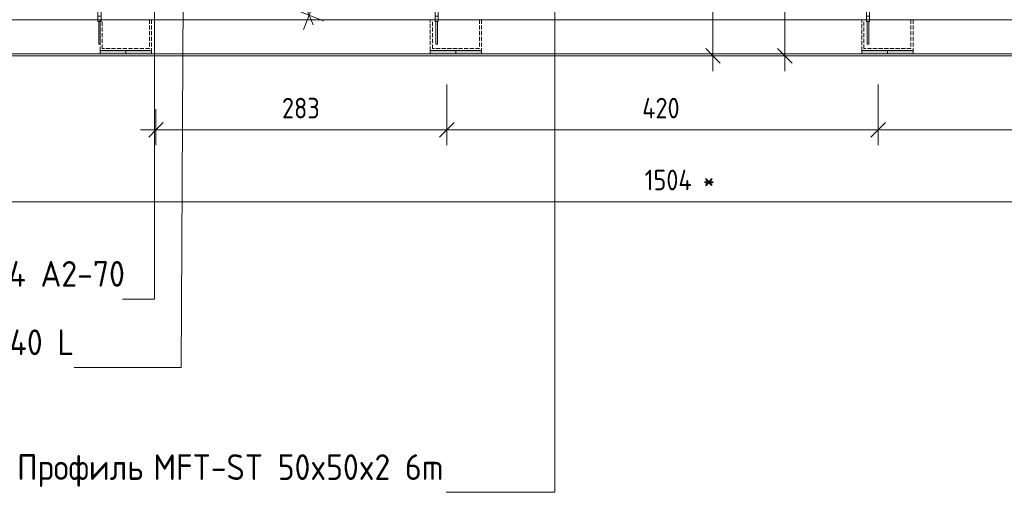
# Model space of a CAD drawing. Header units: millimetres. Extents: x -7375013 to -7372366, y 5958442 to 5960915.
# Tile 2 of 26: x -7374494 to -7373535, y 5958442 to 5958902. Entities that reach past the tile are written whole.
import ezdxf

# ---------------------------------------------------------------- set-up
doc = ezdxf.new("R2010")
doc.units = ezdxf.units.MM
doc.linetypes.add('01 Штриховая _4 мм_', pattern=[5.5, 4, -1.5])
doc.layers.add('Линии', color=7, linetype='Continuous', lineweight=18, true_color=0x00a600)
for name, color, linetype, lineweight in [('Марки по нескольким категориям', 7, 'Continuous', 9), ('Обобщенные модели', 7, 'Continuous', 18), ('Размеры', 7, 'Continuous', 9), ('Размеры-10', 7, 'Continuous', 9), ('Тонкие линии', 7, 'Continuous', 18), ('Элементы узлов', 7, 'Continuous', 18)]:
    doc.layers.add(name, color=color, linetype=linetype, lineweight=lineweight)
doc.styles.add('GOST Common', font='GOST_Common.ttf', dxfattribs={"width": 0.9, "height": 20})
doc.styles.add('ISOCPEUR', font='isocpeur.ttf', dxfattribs={"width": 0.9, "height": 25})
doc.dimstyles.new('ADSK_Основной_2_0', dxfattribs={"dimscale": 304.8, "dimtxt": 20.1143, "dimasz": 0.046391, "dimexe": 0.049213, "dimexo": 0.098425, "dimgap": 0.016404, "dimtad": 1, "dimdec": 0, "dimzin": 0, "dimdsep": 46, "dimtxsty": 'GOST Common', "dimblk1": 'OBLIQUE', "dimblk2": 'OBLIQUE', "dimsah": 1, "dimcen": 0.09, "dimdle": 0.049213, "dimazin": 0, "dimtfac": 1, "dimtdec": 4, "dimtix": 1, "dimtmove": 0, "dimatfit": 3, "dimfxl": 1, "dimtvp": 1, "dimtfill": 1, "dimtolj": 1, "dimtzin": 0, "dimarcsym": 2})

# ---------------------------------------------------------------- blocks, each defined once
blk = doc.blocks.new('HILTI_as_Соединитель_MFT-CCU_Заклепка_БезГрафики - Соединитель MFT-CCU Заклепка БезГрафики-21018214-Разрез 61')
at = {"layer": 'Обобщенные модели'}
for p, q in [((-7374417.41, 5958905.38), (-7374417.41, 5958913.12)), ((-7374417.41, 5958913.12), (-7374414.41, 5958913.12)), ((-7374414.41, 5958913.12), (-7374414.41, 5958905.38)), ((-7374417.4, 5958900.12), (-7374417.41, 5958905.38)), ((-7374417.41, 5958905.38), (-7374414.41, 5958905.38)), ((-7374414.41, 5958905.38), (-7374414.4, 5958900.12)), ((-7374414.4, 5958900.12), (-7374417.4, 5958900.12)), ((-7374416.65, 5958878.12), (-7374416.65, 5958900.12)), ((-7374416.65, 5958900.12), (-7374415.15, 5958900.12)), ((-7374415.15, 5958900.12), (-7374415.15, 5958878.12)), ((-7374415.15, 5958878.12), (-7374416.65, 5958878.12))]:
    blk.add_line(p, q, dxfattribs=at)
blk = doc.blocks.new('HILTI_as_Соединитель_MFT-CCU_Заклепка_БезГрафики - Соединитель MFT-CCU Заклепка БезГрафики-V34-Разрез 61')
at = {"layer": 'Обобщенные модели'}
for p, q in [((-7374089.21, 5958905.38), (-7374089.21, 5958913.12)), ((-7374089.21, 5958913.12), (-7374086.21, 5958913.12)), ((-7374086.21, 5958913.12), (-7374086.21, 5958905.38)), ((-7374089.2, 5958900.12), (-7374089.21, 5958905.38)), ((-7374089.21, 5958905.38), (-7374086.21, 5958905.38)), ((-7374086.21, 5958905.38), (-7374086.2, 5958900.12)), ((-7374086.2, 5958900.12), (-7374089.2, 5958900.12)), ((-7374088.45, 5958878.12), (-7374088.45, 5958900.12)), ((-7374088.45, 5958900.12), (-7374086.95, 5958900.12)), ((-7374086.95, 5958900.12), (-7374086.95, 5958878.12)), ((-7374086.95, 5958878.12), (-7374088.45, 5958878.12))]:
    blk.add_line(p, q, dxfattribs=at)
blk = doc.blocks.new('DIMBLOCK1-Разрез 61')
at = {"layer": 'Размеры-10'}
for p, q in [((-7373657.7, 5958838.77), (-7373657.7, 5958779.8)), ((-7373657.7, 5958794.8), (-7373657.7, 5958838.77)), ((-7373237.7, 5958838.77), (-7373237.7, 5958779.83)), ((-7373237.7, 5958794.83), (-7373237.7, 5958838.77)), ((-7373222.7, 5958794.83), (-7373657.7, 5958794.8))]:
    blk.add_line(p, q, dxfattribs=at)
at = {"layer": 'Размеры-10', "lineweight": 18}
for p, q in [((-7373657.7, 5958794.8), (-7373650.63, 5958801.87)), ((-7373237.7, 5958794.83), (-7373230.63, 5958801.9)), ((-7373657.7, 5958794.8), (-7373664.77, 5958787.73)), ((-7373237.7, 5958794.83), (-7373244.77, 5958787.76))]:
    blk.add_line(p, q, dxfattribs=at)
at = {"layer": 'Размеры-10', "color": 0, "insert": (-7373467.47, 5958825.95), "char_height": 20, "width": 47.4561, "attachment_point": 1, "rotation": 0.0042, "line_spacing_factor": 1.022761, "style": 'GOST Common', "bg_fill": 3, "box_fill_scale": 1.25, "bg_fill_color": 256, "bg_fill_true_color": 13158600, "bg_fill_transparency": 0}
blk.add_mtext('420', dxfattribs=at)
blk = doc.blocks.new('_Oblique')
at = {"color": 0, "linetype": 'ByBlock', "lineweight": -2}
blk.add_line((-0.5, -0.5), (0.5, 0.5), dxfattribs=at)
blk = doc.blocks.new('DIMBLOCK2-Разрез 61')
at = {"layer": 'Размеры-10'}
for p, q in [((-7374077.7, 5958838.77), (-7374077.7, 5958779.77)), ((-7374077.7, 5958794.77), (-7374077.7, 5958838.77)), ((-7373657.7, 5958838.77), (-7373657.7, 5958779.8)), ((-7373657.7, 5958794.8), (-7373657.7, 5958838.77)), ((-7373657.7, 5958794.8), (-7374077.7, 5958794.77))]:
    blk.add_line(p, q, dxfattribs=at)
at = {"layer": 'Размеры-10', "lineweight": 18}
for p, q in [((-7374077.7, 5958794.77), (-7374070.63, 5958801.84)), ((-7373657.7, 5958794.8), (-7373650.63, 5958801.87)), ((-7374077.7, 5958794.77), (-7374084.77, 5958787.7)), ((-7373657.7, 5958794.8), (-7373664.77, 5958787.73))]:
    blk.add_line(p, q, dxfattribs=at)
at = {"layer": 'Размеры-10', "color": 0, "insert": (-7373887.47, 5958825.92), "char_height": 20, "width": 47.4561, "attachment_point": 1, "rotation": 0.0042, "line_spacing_factor": 1.022761, "style": 'GOST Common', "bg_fill": 3, "box_fill_scale": 1.25, "bg_fill_color": 256, "bg_fill_true_color": 13158600, "bg_fill_transparency": 0}
blk.add_mtext('420', dxfattribs=at)
blk = doc.blocks.new('DIMBLOCK3-Разрез 61')
at = {"layer": 'Размеры-10'}
for p, q in [((-7374077.7, 5958838.77), (-7374077.7, 5958779.77)), ((-7374077.7, 5958794.77), (-7374077.7, 5958838.77)), ((-7374360.9, 5958814.75), (-7374360.9, 5958779.75)), ((-7374360.9, 5958794.75), (-7374360.9, 5958814.75)), ((-7374077.7, 5958794.77), (-7374375.9, 5958794.75))]:
    blk.add_line(p, q, dxfattribs=at)
at = {"layer": 'Размеры-10', "lineweight": 18}
for p, q in [((-7374360.9, 5958794.75), (-7374353.83, 5958801.82)), ((-7374077.7, 5958794.77), (-7374070.63, 5958801.84)), ((-7374360.9, 5958794.75), (-7374367.97, 5958787.68)), ((-7374077.7, 5958794.77), (-7374084.77, 5958787.7))]:
    blk.add_line(p, q, dxfattribs=at)
at = {"layer": 'Размеры-10', "color": 0, "insert": (-7374238.22, 5958825.9), "char_height": 20, "width": 45.4106, "attachment_point": 1, "rotation": 0.0042, "line_spacing_factor": 1.022761, "style": 'GOST Common', "bg_fill": 3, "box_fill_scale": 1.25, "bg_fill_color": 256, "bg_fill_true_color": 13158600, "bg_fill_transparency": 0}
blk.add_mtext('283', dxfattribs=at)
blk = doc.blocks.new('DIMBLOCK4-Разрез 61')
at = {"layer": 'Размеры-10'}
for p, q in [((-7374603.82, 5958836.83), (-7374603.82, 5958709.8)), ((-7374603.82, 5958724.8), (-7374603.82, 5958836.83)), ((-7373099.57, 5958836.83), (-7373099.57, 5958709.8)), ((-7373099.57, 5958724.8), (-7373099.57, 5958836.83)), ((-7374618.82, 5958724.8), (-7373099.57, 5958724.8))]:
    blk.add_line(p, q, dxfattribs=at)
at = {"layer": 'Размеры-10', "lineweight": 18}
for p, q in [((-7374603.82, 5958724.8), (-7374596.75, 5958731.87)), ((-7373099.57, 5958724.8), (-7373092.5, 5958731.87)), ((-7374603.82, 5958724.8), (-7374610.89, 5958717.73)), ((-7373099.57, 5958724.8), (-7373106.64, 5958717.73))]:
    blk.add_line(p, q, dxfattribs=at)
at = {"layer": 'Размеры-10', "color": 0, "insert": (-7373885.1, 5958755.94), "char_height": 20, "width": 80.1845, "attachment_point": 1, "rotation": 360, "line_spacing_factor": 1.022761, "style": 'GOST Common', "bg_fill": 3, "box_fill_scale": 1.25, "bg_fill_color": 256, "bg_fill_true_color": 13158600, "bg_fill_transparency": 0}
blk.add_mtext('1504 *', dxfattribs=at)
blk = doc.blocks.new('DIMBLOCK6-Разрез 61')
at = {"layer": 'Размеры-10', "lineweight": 18}
for p, q in [((-7374084.59, 5959231.37), (-7374088.6, 5959240.53)), ((-7374084.59, 5959231.37), (-7374080.58, 5959222.21)), ((-7374211.77, 5958906.24), (-7374215.78, 5958915.4)), ((-7374211.77, 5958906.24), (-7374207.76, 5958897.08))]:
    blk.add_line(p, q, dxfattribs=at)
at = {"layer": 'Размеры-10'}
for p, q in [((-7374217.24, 5958892.27), (-7374084.59, 5959231.37)), ((-7374065.96, 5959224.09), (-7374098.56, 5959236.84)), ((-7374084.59, 5959231.37), (-7374065.96, 5959224.09)), ((-7374462.65, 5959004.38), (-7374197.8, 5958900.77)), ((-7374211.77, 5958906.24), (-7374462.65, 5959004.38))]:
    blk.add_line(p, q, dxfattribs=at)
at = {"layer": 'Размеры-10', "color": 0, "insert": (-7374184.38, 5959061.73), "char_height": 20, "width": 47.4561, "attachment_point": 1, "rotation": 68.6356, "line_spacing_factor": 1.022761, "style": 'GOST Common', "bg_fill": 3, "box_fill_scale": 1.25, "bg_fill_color": 256, "bg_fill_true_color": 13158600, "bg_fill_transparency": 0}
blk.add_mtext('349', dxfattribs=at)
blk = doc.blocks.new('DIMBLOCK16-Разрез 61')
at = {"layer": 'Размеры-10', "lineweight": 18}
for p, q in [((-7373748.63, 5958996.78), (-7373755.7, 5959003.85)), ((-7373748.63, 5958996.78), (-7373741.56, 5958989.71)), ((-7373748.63, 5958866.83), (-7373755.7, 5958873.9)), ((-7373748.63, 5958866.83), (-7373741.56, 5958859.76))]:
    blk.add_line(p, q, dxfattribs=at)
at = {"layer": 'Размеры-10'}
for p, q in [((-7373768.63, 5958996.78), (-7373733.63, 5958996.78)), ((-7373748.63, 5958996.78), (-7373768.63, 5958996.78)), ((-7373748.63, 5958996.78), (-7373748.63, 5958851.83)), ((-7373768.63, 5958866.83), (-7373733.63, 5958866.83)), ((-7373748.63, 5958866.83), (-7373768.63, 5958866.83))]:
    blk.add_line(p, q, dxfattribs=at)
at = {"layer": 'Размеры-10', "color": 0, "insert": (-7373779.77, 5958914.76), "char_height": 20, "width": 40.9104, "attachment_point": 1, "rotation": 90, "line_spacing_factor": 1.022761, "style": 'GOST Common', "bg_fill": 3, "box_fill_scale": 1.25, "bg_fill_color": 256, "bg_fill_true_color": 13158600, "bg_fill_transparency": 0}
blk.add_mtext('130', dxfattribs=at)
blk = doc.blocks.new('DIMBLOCK17-Разрез 61')
at = {"layer": 'Размеры-10', "lineweight": 18}
for p, q in [((-7373818.63, 5959146.78), (-7373825.7, 5959153.85)), ((-7373818.63, 5959146.78), (-7373811.56, 5959139.71)), ((-7373818.63, 5958866.83), (-7373825.7, 5958873.9)), ((-7373818.63, 5958866.83), (-7373811.56, 5958859.76))]:
    blk.add_line(p, q, dxfattribs=at)
at = {"layer": 'Размеры-10'}
for p, q in [((-7373818.63, 5959161.78), (-7373818.63, 5958851.83)), ((-7373838.63, 5959146.78), (-7373803.63, 5959146.78)), ((-7373818.63, 5959146.78), (-7373838.63, 5959146.78)), ((-7373838.63, 5958866.83), (-7373803.63, 5958866.83)), ((-7373818.63, 5958866.83), (-7373838.63, 5958866.83))]:
    blk.add_line(p, q, dxfattribs=at)
at = {"layer": 'Размеры-10', "color": 0, "insert": (-7373849.77, 5958987.88), "char_height": 20, "width": 45.4106, "attachment_point": 1, "rotation": 90, "line_spacing_factor": 1.022761, "style": 'GOST Common', "bg_fill": 3, "box_fill_scale": 1.25, "bg_fill_color": 256, "bg_fill_true_color": 13158600, "bg_fill_transparency": 0}
blk.add_mtext('280', dxfattribs=at)
blk = doc.blocks.new('DIMBLOCK20-Разрез 61')
at = {"layer": 'Размеры-10'}
for p, q in [((-7373990.08, 5960527.54), (-7374057.76, 5960554.01)), ((-7374693.18, 5958888.1), (-7374043.79, 5960548.55)), ((-7374043.79, 5960548.55), (-7373990.08, 5960527.54)), ((-7374634.01, 5958881.06), (-7374701.68, 5958907.53)), ((-7374687.71, 5958902.07), (-7374634.01, 5958881.06))]:
    blk.add_line(p, q, dxfattribs=at)
at = {"layer": 'Размеры-10', "lineweight": 18}
for p, q in [((-7374043.79, 5960548.55), (-7374047.8, 5960557.71)), ((-7374043.79, 5960548.55), (-7374039.78, 5960539.39)), ((-7374687.71, 5958902.07), (-7374691.72, 5958911.23)), ((-7374687.71, 5958902.07), (-7374683.71, 5958892.91))]:
    blk.add_line(p, q, dxfattribs=at)
at = {"layer": 'Размеры-10', "color": 0, "insert": (-7374403.26, 5959714.9), "char_height": 20, "width": 56.0473, "attachment_point": 1, "rotation": 68.64, "line_spacing_factor": 1.022761, "style": 'GOST Common', "bg_fill": 3, "box_fill_scale": 1.25, "bg_fill_color": 256, "bg_fill_true_color": 13158600, "bg_fill_transparency": 0}
blk.add_mtext('1768', dxfattribs=at)

msp = doc.modelspace()

# ---------------------------------------------------------------- hatches: boundary and pattern name
at = {"layer": 'Элементы узлов', "true_color": 0xffffff}
for points in [[(-7374415.15, 5958868.82), (-7374390.15, 5958868.83), (-7374390.15, 5958871.83), (-7374415.15, 5958871.82)], [(-7374390.15, 5958868.83), (-7374365.15, 5958868.83), (-7374365.15, 5958871.83), (-7374390.15, 5958871.83)], [(-7374093.8, 5958868.82), (-7374068.8, 5958868.83), (-7374068.8, 5958871.83), (-7374093.8, 5958871.82)], [(-7374068.8, 5958868.83), (-7374043.8, 5958868.83), (-7374043.8, 5958871.83), (-7374068.8, 5958871.83)], [(-7373673.8, 5958868.82), (-7373648.8, 5958868.83), (-7373648.8, 5958871.83), (-7373673.8, 5958871.82)], [(-7373648.8, 5958868.83), (-7373623.8, 5958868.83), (-7373623.8, 5958871.83), (-7373648.8, 5958871.83)]]:
    msp.add_hatch(color=7, dxfattribs=at).paths.add_polyline_path(points)

# ---------------------------------------------------------------- linework, layer by layer
at = {"layer": 'Линии', "color": 7}
for p, q in [((-7373134.57, 5958901.83), (-7374552.67, 5958901.83)), ((-7373099.57, 5958866.83), (-7374603.82, 5958866.83)), ((-7373101.57, 5958868.83), (-7374597.35, 5958868.83))]:
    msp.add_line(p, q, dxfattribs=at)
at = {"layer": 'Линии', "color": 7, "linetype": '01 Штриховая _4 мм_'}
for p, q in [((-7374415.15, 5958871.82), (-7374415.15, 5958901.83)), ((-7374413.15, 5958873.83), (-7374413.15, 5958901.83)), ((-7374367.15, 5958901.83), (-7374367.15, 5958873.83)), ((-7374365.15, 5958901.83), (-7374365.15, 5958871.83)), ((-7374093.8, 5958871.82), (-7374093.8, 5958901.83)), ((-7374091.8, 5958873.83), (-7374091.8, 5958901.83)), ((-7374045.8, 5958901.83), (-7374045.8, 5958873.83)), ((-7374043.8, 5958901.83), (-7374043.8, 5958871.83)), ((-7373673.8, 5958871.82), (-7373673.8, 5958901.83)), ((-7373671.8, 5958873.83), (-7373671.8, 5958901.83)), ((-7373625.8, 5958901.83), (-7373625.8, 5958873.83)), ((-7373623.8, 5958901.83), (-7373623.8, 5958871.83)), ((-7374365.15, 5958871.83), (-7374415.15, 5958871.82)), ((-7374367.15, 5958873.83), (-7374413.15, 5958873.83)), ((-7374043.8, 5958871.83), (-7374093.8, 5958871.82)), ((-7374045.8, 5958873.83), (-7374091.8, 5958873.83)), ((-7373623.8, 5958871.83), (-7373673.8, 5958871.82)), ((-7373625.8, 5958873.83), (-7373671.8, 5958873.83))]:
    msp.add_line(p, q, dxfattribs=at)
at = {"layer": 'Марки по нескольким категориям'}
for p, q in [((-7374362.43, 5958630.14), (-7374393.63, 5958630.14)), ((-7374336.29, 5958563.55), (-7374440.61, 5958563.55)), ((-7373972.42, 5958442.09), (-7374078.4, 5958442.09))]:
    msp.add_line(p, q, dxfattribs=at)
at = {"layer": 'Тонкие линии'}
for p, q in [((-7374390.15, 5958871.83), (-7374415.15, 5958871.82)), ((-7374415.15, 5958871.82), (-7374415.15, 5958868.82)), ((-7374415.15, 5958868.82), (-7374390.15, 5958868.83)), ((-7374365.15, 5958871.83), (-7374390.15, 5958871.83)), ((-7374390.15, 5958868.83), (-7374390.15, 5958871.83)), ((-7374390.15, 5958868.83), (-7374365.15, 5958868.83)), ((-7374365.15, 5958868.83), (-7374365.15, 5958871.83)), ((-7374068.8, 5958871.83), (-7374093.8, 5958871.82)), ((-7374093.8, 5958871.82), (-7374093.8, 5958868.82)), ((-7374093.8, 5958868.82), (-7374068.8, 5958868.83)), ((-7374043.8, 5958871.83), (-7374068.8, 5958871.83)), ((-7374068.8, 5958868.83), (-7374068.8, 5958871.83)), ((-7374068.8, 5958868.83), (-7374043.8, 5958868.83)), ((-7374043.8, 5958868.83), (-7374043.8, 5958871.83)), ((-7373648.8, 5958871.83), (-7373673.8, 5958871.82)), ((-7373673.8, 5958871.82), (-7373673.8, 5958868.82)), ((-7373673.8, 5958868.82), (-7373648.8, 5958868.83)), ((-7373623.8, 5958871.83), (-7373648.8, 5958871.83)), ((-7373648.8, 5958868.83), (-7373648.8, 5958871.83)), ((-7373648.8, 5958868.83), (-7373623.8, 5958868.83)), ((-7373623.8, 5958868.83), (-7373623.8, 5958871.83))]:
    msp.add_line(p, q, dxfattribs=at)

# ---------------------------------------------------------------- block references
at = {"layer": 'Обобщенные модели'}
for name, p in [('HILTI_as_Соединитель_MFT-CCU_Заклепка_БезГрафики - Соединитель MFT-CCU Заклепка БезГрафики-21018214-Разрез 61', (0, 0)), ('HILTI_as_Соединитель_MFT-CCU_Заклепка_БезГрафики - Соединитель MFT-CCU Заклепка БезГрафики-V34-Разрез 61', (0, 0)), ('HILTI_as_Соединитель_MFT-CCU_Заклепка_БезГрафики - Соединитель MFT-CCU Заклепка БезГрафики-21018214-Разрез 61', (748.26, 0))]:
    msp.add_blockref(name, p, dxfattribs=at)

# ---------------------------------------------------------------- texts
at = {"layer": 'Марки по нескольким категориям', "char_height": 25, "attachment_point": 1, "style": 'ISOCPEUR'}
for s, insert, width in [(' M8 DIN 934 A2-70', (-7374664.83, 5958667.15), 324.6834), (' MFT-RB 140 L', (-7374652.33, 5958600.56), 252.5316), ('Профиль', (-7374496.1, 5958479.1), 143.5822), (' MFT-ST 50x50x2 6m', (-7374377.64, 5958479.1), 358.5948)]:
    msp.add_mtext(s, dxfattribs=dict(at, insert=insert, width=width))

# ---------------------------------------------------------------- next in the draw order: dimensions: what is measured, and where the dimension line sits
at = {"layer": 'Размеры'}
for base, p1, p2, angle, override, picture, middle in [((-7374084.59, 5959231.37), (-7374490.59, 5959015.31), (-7374093.9, 5959235.01), 68.6356, {"dimpost": '<>', "dimfxl": 453.47276}, 'DIMBLOCK6-Разрез 61', (-7374162.15, 5959074.27)), ((-7373657.7, 5958794.8), (-7373237.7, 5958868.77), (-7373657.7, 5958868.77), 0.0042, {"dimpost": '<>', "dimfxl": 420}, 'DIMBLOCK1-Разрез 61', (-7373447.7, 5958809.82))]:
    dim = msp.add_linear_dim(base=base, p1=p1, p2=p2, angle=angle, dimstyle='ADSK_Основной_2_0', override=override, dxfattribs=at)
    dim.commit()
    dim.dimension.update_dxf_attribs({"geometry": picture, "text_midpoint": middle})

# ---------------------------------------------------------------- next in the draw order: dimensions: what is measured, and where the dimension line sits
dim = msp.add_linear_dim(base=(-7374077.7, 5958794.77), p1=(-7373657.7, 5958868.77), p2=(-7374077.7, 5958868.77), angle=0.0042, dimstyle='ADSK_Основной_2_0', override={"dimpost": '<>', "dimfxl": 420}, dxfattribs=at)
dim.commit()
dim.dimension.update_dxf_attribs({"geometry": 'DIMBLOCK2-Разрез 61', "text_midpoint": (-7373867.7, 5958809.79)})

# ---------------------------------------------------------------- next in the draw order: dimensions: what is measured, and where the dimension line sits
dim = msp.add_linear_dim(base=(-7374360.9, 5958794.75), p1=(-7374077.7, 5958868.77), p2=(-7374360.9, 5958784.75), angle=0.0042, dimstyle='ADSK_Основной_2_0', override={"dimpost": '<>', "dimfxl": 295.395087}, dxfattribs=at)
dim.commit()
dim.dimension.update_dxf_attribs({"geometry": 'DIMBLOCK3-Разрез 61', "text_midpoint": (-7374219.3, 5958809.76)})

# ---------------------------------------------------------------- next in the draw order: dimensions: what is measured, and where the dimension line sits
dim = msp.add_linear_dim(base=(-7373099.57, 5958724.8), p1=(-7374603.82, 5958866.83), p2=(-7373099.57, 5958866.83), angle=360, dimstyle='ADSK_Основной_2_0', override={"dimpost": '<>*', "dimfxl": 1504.247808}, dxfattribs=at)
dim.commit()
dim.dimension.update_dxf_attribs({"geometry": 'DIMBLOCK4-Разрез 61', "text_midpoint": (-7373851.69, 5958739.8)})

# ---------------------------------------------------------------- next in the draw order: linework, layer by layer
at = {"layer": 'Марки по нескольким категориям'}
for p, q in [((-7374362.43, 5959159.06), (-7374362.43, 5958630.14)), ((-7373972.42, 5959097.92), (-7373972.42, 5958442.09)), ((-7374333.9, 5959026.87), (-7374336.29, 5958563.55))]:
    msp.add_line(p, q, dxfattribs=at)

# ---------------------------------------------------------------- next in the draw order: dimensions: what is measured, and where the dimension line sits
at = {"layer": 'Размеры'}
for base, p1, p2, override, picture, middle in [((-7373818.63, 5958866.83), (-7373808.63, 5959146.78), (-7373808.63, 5958866.83), {"dimpost": '<>', "dimfxl": 279.948149}, 'DIMBLOCK17-Разрез 61', (-7373833.63, 5959006.8)), ((-7373748.63, 5958866.83), (-7373738.63, 5958996.78), (-7373738.63, 5958866.83), {"dimpost": '<>', "dimfxl": 129.948149}, 'DIMBLOCK16-Разрез 61', (-7373763.63, 5958931.8))]:
    dim = msp.add_linear_dim(base=base, p1=p1, p2=p2, angle=90, dimstyle='ADSK_Основной_2_0', override=override, dxfattribs=at)
    dim.commit()
    dim.dimension.update_dxf_attribs({"geometry": picture, "text_midpoint": middle})

# ---------------------------------------------------------------- next in the draw order: dimensions: what is measured, and where the dimension line sits
dim = msp.add_linear_dim(base=(-7374043.79, 5960548.55), p1=(-7374606.07, 5958870.14), p2=(-7373962.14, 5960516.61), angle=68.64, dimstyle='ADSK_Основной_2_0', override={"dimpost": '<>', "dimfxl": 1767.91559}, dxfattribs=at)
dim.commit()
dim.dimension.update_dxf_attribs({"geometry": 'DIMBLOCK20-Разрез 61', "text_midpoint": (-7374379.72, 5959730.77)})

doc.saveas('drawing.dxf')
